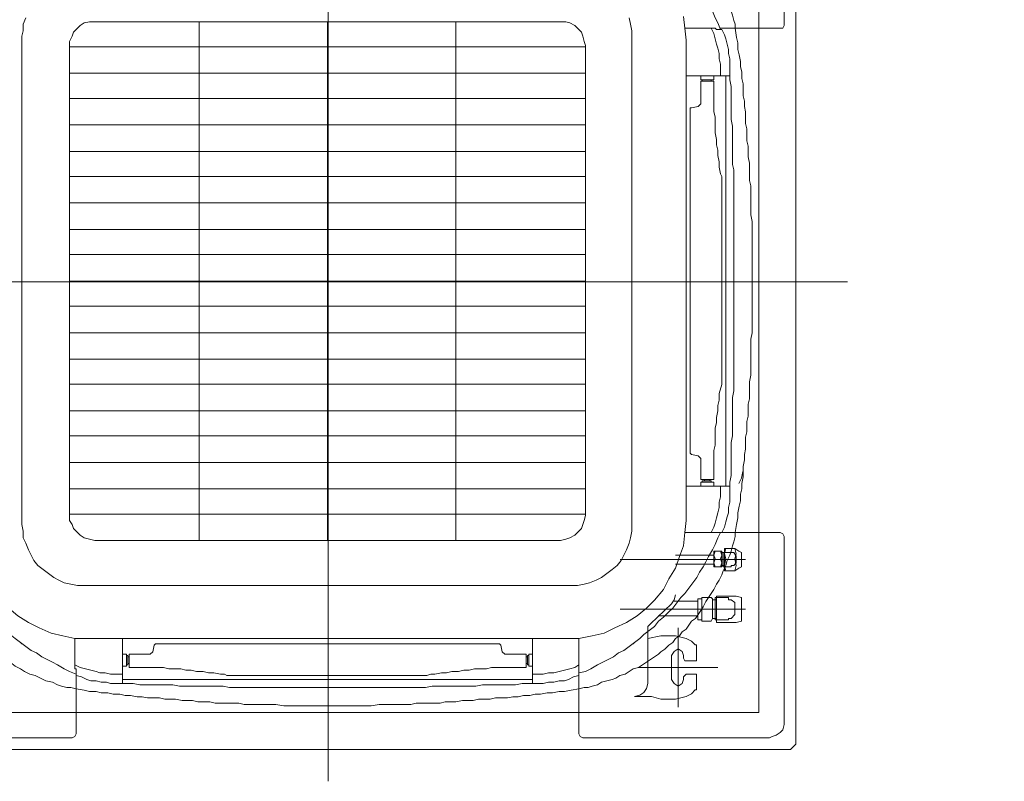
# Model space of a CAD drawing. Header units: inches. Extents: x 110711 to 158499, y 12149 to 19253.
# Tile 38 of 46: x 124637 to 124651, y 17579 to 17590. Entities that reach past the tile are written whole.
import ezdxf

# ---------------------------------------------------------------- set-up
doc = ezdxf.new("R2010")
doc.units = ezdxf.units.IN
doc.header["$MEASUREMENT"] = 0
doc.layers.add('L1', color=5, linetype='Continuous', lineweight=20)
doc.layers.add('PP-HVAC', color=7, linetype='Continuous', lineweight=25)
doc.layers.add('PP-HVAC CASSETTE', color=5, linetype='Continuous')
doc.layers.add('PP-HVAC- CASSETTE', color=5, linetype='Continuous')
doc.styles.get("Standard").update_dxf_attribs({"font": 'romans.shx', "height": 6})

# ---------------------------------------------------------------- blocks, each defined once
blk = doc.blocks.new('cassette')
at = {"layer": 'L1', "color": 7, "lineweight": 9, "ltscale": 0.07}
for p, q in [((4490.54144, 583.95372), (4490.54144, 585.00774)), ((4490.03388, 584.48006), (4491.04767, 584.48006)), ((4490.82305, 584.05698), (4490.82305, 584.18416)), ((4490.87334, 584.05698), (4490.87334, 584.18416))]:
    blk.add_line(p, q, dxfattribs=at)
at = {"layer": 'L1', "color": 7, "lineweight": 9}
for p, q in [((4491.0035, 584.92871), (4491.0035, 584.73959)), ((4491.0035, 584.03276), (4491.0035, 584.22187))]:
    blk.add_line(p, q, dxfattribs=at)
at = {"layer": 'L1', "lineweight": 9}
for points in [[(4491.01548, 584.01541), (4491.01548, 584.94472)], [(4490.78354, 584.84287), (4490.79561, 584.84287), (4490.80902, 584.84153), (4490.81975, 584.8375), (4490.83182, 584.83348), (4490.84255, 584.82811), (4490.85328, 584.82141), (4490.86401, 584.81336), (4490.87206, 584.80397), (4490.88011, 584.79458), (4490.88681, 584.78385), (4490.89218, 584.77312), (4490.89754, 584.76105), (4490.90022, 584.74898), (4490.90291, 584.73691), (4490.90291, 584.7235)], [(4490.90157, 584.83482), (4490.90559, 584.8308), (4490.90961, 584.82543), (4490.91364, 584.82141), (4490.91766, 584.81738), (4490.92168, 584.81202), (4490.92437, 584.80665), (4490.92705, 584.80263), (4490.93107, 584.79726), (4490.93376, 584.7919), (4490.93644, 584.78788), (4490.93912, 584.78251), (4490.94046, 584.77715), (4490.94314, 584.77178), (4490.94583, 584.76642), (4490.94717, 584.75971), (4490.94985, 584.75434)], [(4490.88145, 584.82141), (4490.88547, 584.81738), (4490.89084, 584.81202), (4490.89486, 584.80665), (4490.89888, 584.80263), (4490.90291, 584.79726), (4490.90693, 584.7919), (4490.91095, 584.78653), (4490.91498, 584.78117), (4490.91766, 584.7758), (4490.92168, 584.77044), (4490.92437, 584.76507), (4490.92705, 584.75971), (4490.92973, 584.75434), (4490.93376, 584.74764), (4490.93644, 584.74227), (4490.93912, 584.73557)], [(4490.27387, 584.78653), (4490.28057, 584.78922)], [(4490.28057, 584.78922), (4490.28728, 584.78922)], [(4490.28728, 584.78922), (4490.29264, 584.79056)], [(4490.78756, 584.79056), (4490.29264, 584.79056)], [(4490.78756, 584.79056), (4490.79427, 584.78922)], [(4490.79427, 584.78922), (4490.80097, 584.78922)], [(4490.80097, 584.78922), (4490.80634, 584.78653)], [(4490.80634, 584.78653), (4490.81304, 584.78385)], [(4490.90693, 584.7919), (4490.90827, 584.79056)], [(4490.81304, 584.78385), (4490.81841, 584.78117)], [(4490.81841, 584.78117), (4490.82377, 584.77849)], [(4490.82377, 584.77849), (4490.82914, 584.77446)], [(4490.82914, 584.77446), (4490.83316, 584.7691)], [(4490.83316, 584.7691), (4490.83719, 584.76373)], [(4490.83719, 584.76373), (4490.84121, 584.75837)], [(4490.84121, 584.75837), (4490.84389, 584.753)], [(4490.84389, 584.753), (4490.84657, 584.74764)], [(4490.84657, 584.74764), (4490.84792, 584.74093)], [(4490.94985, 584.75434), (4490.95119, 584.75032), (4490.95253, 584.74496), (4490.95253, 584.74093), (4490.95387, 584.73557)], [(4490.84792, 584.74093), (4490.84926, 584.73423)], [(4490.92973, 584.73691), (4490.93241, 584.73154), (4490.93376, 584.72618), (4490.9351, 584.72081), (4490.93644, 584.71545), (4490.93778, 584.71143), (4490.93778, 584.70606), (4490.93912, 584.7007), (4490.93912, 584.69533), (4490.93912, 584.68862)], [(4490.93778, 584.73557), (4490.93778, 584.73557)], [(4490.93778, 584.73557), (4490.93778, 584.73557)], [(4490.93778, 584.73557), (4490.93778, 584.73557)], [(4490.93912, 584.73557), (4490.93778, 584.73557)], [(4490.94046, 584.73557), (4490.93912, 584.73557)], [(4490.94046, 584.73557), (4490.9418, 584.7302), (4490.94448, 584.72484), (4490.94583, 584.72081), (4490.94583, 584.71545), (4490.94717, 584.71008), (4490.94717, 584.70472), (4490.94851, 584.7007), (4490.94851, 584.69533), (4490.94851, 584.68862)], [(4490.95387, 584.73557), (4490.95521, 584.72752)], [(4490.84926, 584.73423), (4490.84926, 584.72752)], [(4490.84926, 584.23394), (4490.84926, 584.72752)], [(4490.95521, 584.72752), (4490.95656, 584.72216), (4490.95656, 584.71545), (4490.9579, 584.71008), (4490.9579, 584.70338), (4490.95924, 584.69801), (4490.95924, 584.69131), (4490.96058, 584.68594), (4490.96058, 584.68058), (4490.96192, 584.67387), (4490.96192, 584.66851), (4490.96326, 584.66314), (4490.96326, 584.65778), (4490.96326, 584.65107), (4490.9646, 584.6457), (4490.9646, 584.64034), (4490.9646, 584.63497), (4490.96594, 584.62827), (4490.96594, 584.6229), (4490.96594, 584.61754), (4490.96729, 584.61217), (4490.96729, 584.60547), (4490.96729, 584.6001), (4490.96863, 584.59474), (4490.96863, 584.58803), (4490.96863, 584.58267), (4490.96863, 584.5773), (4490.96863, 584.57059), (4490.96997, 584.56523), (4490.96997, 584.55852), (4490.96997, 584.55316), (4490.96997, 584.54645), (4490.96997, 584.54109)], [(4490.90291, 584.23797), (4490.90291, 584.7235)], [(4490.90291, 584.68862), (4490.94851, 584.68862)], [(4490.94448, 584.68862), (4490.94448, 584.27284)], [(4490.94851, 584.69131), (4490.94851, 584.6846), (4490.94851, 584.67789), (4490.94985, 584.67119), (4490.94985, 584.66448), (4490.94985, 584.65778), (4490.94985, 584.65107), (4490.94985, 584.64436), (4490.94985, 584.63766), (4490.95119, 584.63095), (4490.95119, 584.62424), (4490.95119, 584.61888), (4490.95119, 584.61217), (4490.95119, 584.60547), (4490.95119, 584.59876), (4490.95119, 584.59205), (4490.95119, 584.58669), (4490.95253, 584.57998), (4490.95253, 584.57328), (4490.95253, 584.56657), (4490.95253, 584.56121), (4490.95253, 584.5545), (4490.95253, 584.54779), (4490.95253, 584.54109), (4490.95253, 584.53438), (4490.95253, 584.52768), (4490.95253, 584.52097), (4490.95253, 584.51426), (4490.95253, 584.50756), (4490.95253, 584.50085), (4490.95253, 584.49414), (4490.95253, 584.48744), (4490.95253, 584.48073), (4490.95253, 584.47403), (4490.95253, 584.46732), (4490.95253, 584.46061), (4490.95253, 584.45391), (4490.95253, 584.4472), (4490.95253, 584.44049), (4490.95253, 584.43379), (4490.95253, 584.42708), (4490.95253, 584.42038), (4490.95253, 584.41367), (4490.95253, 584.40696), (4490.95253, 584.4016), (4490.95253, 584.39489), (4490.95253, 584.38819), (4490.95253, 584.38148), (4490.95119, 584.37477), (4490.95119, 584.36941), (4490.95119, 584.3627), (4490.95119, 584.356), (4490.95119, 584.34929), (4490.95119, 584.34258), (4490.95119, 584.33722), (4490.95119, 584.33051), (4490.94985, 584.32381), (4490.94985, 584.3171), (4490.94985, 584.31039), (4490.94985, 584.30369), (4490.94985, 584.29698), (4490.94985, 584.29028), (4490.94851, 584.28357), (4490.94851, 584.27686), (4490.94851, 584.27016)], [(4490.96997, 584.54109), (4490.96997, 584.53304), (4490.97131, 584.52499), (4490.97131, 584.51829), (4490.97131, 584.51024), (4490.97131, 584.50353), (4490.97131, 584.49549), (4490.97131, 584.48878), (4490.97131, 584.48073)], [(4490.97131, 584.48073), (4490.97131, 584.47268), (4490.97131, 584.46598), (4490.97131, 584.45793), (4490.97131, 584.45122), (4490.97131, 584.44318), (4490.97131, 584.43647), (4490.96997, 584.42842), (4490.96997, 584.42038)], [(4490.96997, 584.42038), (4490.96997, 584.41501), (4490.96997, 584.4083), (4490.96997, 584.40294), (4490.96997, 584.39623), (4490.96863, 584.39087), (4490.96863, 584.3855), (4490.96863, 584.3788), (4490.96863, 584.37343), (4490.96863, 584.36673), (4490.96729, 584.36136), (4490.96729, 584.356), (4490.96729, 584.35063), (4490.96594, 584.34393), (4490.96594, 584.33856), (4490.96594, 584.3332), (4490.9646, 584.32783), (4490.9646, 584.32112), (4490.9646, 584.31576), (4490.96326, 584.31039), (4490.96326, 584.30503), (4490.96326, 584.29832), (4490.96192, 584.29296), (4490.96192, 584.28759), (4490.96058, 584.28223), (4490.96058, 584.27552), (4490.95924, 584.27016), (4490.95924, 584.26479), (4490.9579, 584.25809), (4490.9579, 584.25272), (4490.95656, 584.24601), (4490.95656, 584.24065), (4490.95521, 584.23394)], [(4490.90291, 584.27284), (4490.94851, 584.27284)], [(4490.93912, 584.27284), (4490.93912, 584.26747), (4490.93912, 584.26211), (4490.93778, 584.25674), (4490.93778, 584.25138), (4490.93644, 584.24601), (4490.9351, 584.24065), (4490.93376, 584.23529), (4490.93241, 584.22992), (4490.92973, 584.2259)], [(4490.94851, 584.27284), (4490.94851, 584.26747), (4490.94851, 584.26211), (4490.94717, 584.25674), (4490.94717, 584.25138), (4490.94583, 584.24601), (4490.94583, 584.24065), (4490.94448, 584.23663), (4490.9418, 584.23126), (4490.94046, 584.2259)], [(4490.90291, 584.23797), (4490.90291, 584.2259), (4490.90022, 584.21248), (4490.89754, 584.20041), (4490.89218, 584.18968), (4490.88681, 584.17761), (4490.88011, 584.16688), (4490.87206, 584.15749), (4490.86401, 584.14945), (4490.85328, 584.14006), (4490.84255, 584.13469), (4490.83182, 584.12799), (4490.81975, 584.12396), (4490.80902, 584.11994), (4490.79561, 584.1186), (4490.78354, 584.11726)], [(4490.84926, 584.22724), (4490.84792, 584.22053)], [(4490.84926, 584.23394), (4490.84926, 584.22724)], [(4490.95521, 584.23394), (4490.95387, 584.2259)], [(4490.84792, 584.22053), (4490.84657, 584.21517)], [(4490.93778, 584.2259), (4490.93644, 584.21919), (4490.93376, 584.21383), (4490.92973, 584.20712), (4490.92705, 584.20175), (4490.92437, 584.19639), (4490.92168, 584.19102), (4490.91766, 584.18566), (4490.91498, 584.18029), (4490.91095, 584.17493), (4490.90693, 584.16956), (4490.90291, 584.1642), (4490.89888, 584.16018), (4490.89486, 584.15481), (4490.89084, 584.14945), (4490.88547, 584.14542), (4490.88145, 584.14006)], [(4490.95387, 584.2259), (4490.95253, 584.22053), (4490.95253, 584.21651), (4490.95119, 584.21248), (4490.94985, 584.20712)], [(4490.84389, 584.20846), (4490.84121, 584.2031)], [(4490.84657, 584.21517), (4490.84389, 584.20846)], [(4490.94985, 584.20712), (4490.94717, 584.2031), (4490.94583, 584.19773), (4490.94448, 584.19237), (4490.94314, 584.18834), (4490.94046, 584.18432), (4490.93912, 584.17895), (4490.93644, 584.17493), (4490.93376, 584.17091), (4490.93241, 584.16554), (4490.92973, 584.16152), (4490.92705, 584.15749), (4490.92437, 584.15347), (4490.92168, 584.14945), (4490.919, 584.14542), (4490.91632, 584.14274), (4490.91364, 584.13872), (4490.90961, 584.13469), (4490.90693, 584.13067), (4490.90291, 584.12799), (4490.90022, 584.12396), (4490.8962, 584.12128), (4490.89352, 584.11726), (4490.88949, 584.11457), (4490.88547, 584.11189), (4490.88279, 584.10787), (4490.87876, 584.10518), (4490.87474, 584.1025), (4490.87072, 584.09982), (4490.86535, 584.09714), (4490.86133, 584.09445), (4490.8573, 584.09177), (4490.85328, 584.08909)], [(4490.83719, 584.19773), (4490.83316, 584.19237)], [(4490.84121, 584.2031), (4490.83719, 584.19773)], [(4490.82914, 584.187), (4490.82377, 584.18298)], [(4490.83316, 584.19237), (4490.82914, 584.187)], [(4490.81304, 584.17761), (4490.80634, 584.17493)], [(4490.81841, 584.18029), (4490.81304, 584.17761)], [(4490.82377, 584.18298), (4490.81841, 584.18029)], [(4490.28057, 584.17359), (4490.27387, 584.17493)], [(4490.28728, 584.17225), (4490.28057, 584.17359)], [(4490.29264, 584.17225), (4490.28728, 584.17225)], [(4490.29264, 584.17225), (4490.78756, 584.17225)], [(4490.79427, 584.17225), (4490.78756, 584.17225)], [(4490.80097, 584.17359), (4490.79427, 584.17225)], [(4490.80634, 584.17493), (4490.80097, 584.17359)], [(4490.90827, 584.17091), (4490.90693, 584.16956)], [(4490.94843, 584.15621), (4490.9538, 584.15755), (4490.95782, 584.16023), (4490.9605, 584.16426), (4490.96184, 584.16962)], [(4490.86797, 584.13207), (4490.88809, 584.15353)], [(4490.89479, 584.15621), (4490.89077, 584.15621), (4490.88809, 584.15353)], [(4490.89479, 584.15621), (4490.94843, 584.15621)], [(4490.28594, 584.08238), (4490.27923, 584.08507), (4490.27387, 584.08775), (4490.26716, 584.09043), (4490.26179, 584.09445), (4490.25643, 584.09714), (4490.24972, 584.09982), (4490.24436, 584.10384), (4490.23899, 584.10653), (4490.23363, 584.11055), (4490.2296, 584.11457), (4490.22424, 584.1186), (4490.21887, 584.12262), (4490.21351, 584.12664), (4490.20949, 584.13067), (4490.20412, 584.13469), (4490.19876, 584.14006)], [(4490.88145, 584.14006), (4490.87608, 584.13469), (4490.87206, 584.13067), (4490.86669, 584.12664), (4490.86133, 584.12262), (4490.8573, 584.1186), (4490.85194, 584.11457), (4490.84657, 584.11055), (4490.84121, 584.10653), (4490.83584, 584.10384), (4490.83048, 584.09982), (4490.82511, 584.09714), (4490.81975, 584.09445), (4490.81304, 584.09043), (4490.80768, 584.08775), (4490.80097, 584.08507), (4490.79561, 584.08238)], [(4490.85859, 584.12805), (4490.86395, 584.12939), (4490.86797, 584.13207)], [(4490.2846, 584.1186), (4490.27252, 584.11994)], [(4490.29667, 584.11726), (4490.2846, 584.1186)], [(4490.29667, 584.11726), (4490.78354, 584.11726)], [(4490.33288, 584.11726), (4490.33288, 584.073)], [(4490.74866, 584.11726), (4490.74866, 584.073)], [(4490.33288, 584.08238), (4490.32617, 584.08238), (4490.32081, 584.08238), (4490.31544, 584.08372), (4490.31008, 584.08372), (4490.30471, 584.08507), (4490.30069, 584.08641), (4490.29533, 584.08775), (4490.28996, 584.08909), (4490.2846, 584.09177)], [(4490.79561, 584.09177), (4490.79024, 584.08909), (4490.78622, 584.08775), (4490.78085, 584.08641), (4490.77549, 584.08507), (4490.77012, 584.08372), (4490.76476, 584.08372), (4490.75939, 584.08238), (4490.75403, 584.08238), (4490.74866, 584.08238)], [(4490.85328, 584.08909), (4490.84792, 584.08641), (4490.84389, 584.08372), (4490.83853, 584.08104), (4490.8345, 584.0797), (4490.82914, 584.07702), (4490.82377, 584.07568), (4490.81841, 584.073), (4490.81438, 584.07165)], [(4490.33288, 584.073), (4490.32617, 584.073), (4490.32081, 584.073), (4490.31544, 584.073), (4490.31008, 584.07434), (4490.30605, 584.07434), (4490.30069, 584.07568), (4490.29533, 584.07702), (4490.2913, 584.07836), (4490.28594, 584.08104)], [(4490.74866, 584.07702), (4490.33288, 584.07702)], [(4490.79561, 584.08104), (4490.79024, 584.07836), (4490.78488, 584.07702), (4490.77951, 584.07568), (4490.77549, 584.07434), (4490.77012, 584.07434), (4490.76476, 584.073), (4490.75939, 584.073), (4490.75403, 584.073), (4490.74866, 584.073)], [(4490.2846, 584.06763), (4490.28057, 584.06763), (4490.27655, 584.06897), (4490.27118, 584.07031), (4490.26716, 584.07165)], [(4490.29398, 584.06629), (4490.2846, 584.06763)], [(4490.75135, 584.073), (4490.74464, 584.073), (4490.73793, 584.07165), (4490.73123, 584.07165), (4490.72452, 584.07165), (4490.71782, 584.07165), (4490.71111, 584.07165), (4490.7044, 584.07165), (4490.6977, 584.07031), (4490.69099, 584.07031), (4490.68428, 584.07031), (4490.67758, 584.07031), (4490.67221, 584.07031), (4490.66551, 584.07031), (4490.6588, 584.07031), (4490.65209, 584.06897), (4490.64539, 584.06897), (4490.64002, 584.06897), (4490.63332, 584.06897), (4490.62661, 584.06897), (4490.6199, 584.06897), (4490.6132, 584.06897), (4490.60783, 584.06897), (4490.60113, 584.06897), (4490.59442, 584.06897), (4490.58772, 584.06897), (4490.58101, 584.06897), (4490.5743, 584.06897), (4490.5676, 584.06897), (4490.56089, 584.06897), (4490.55418, 584.06897), (4490.54748, 584.06897), (4490.54077, 584.06897), (4490.53407, 584.06897), (4490.52602, 584.06897), (4490.51931, 584.06897), (4490.51261, 584.06897), (4490.5059, 584.06897), (4490.49919, 584.06897), (4490.49249, 584.06897), (4490.48712, 584.06897), (4490.48042, 584.06897), (4490.47371, 584.06897), (4490.467, 584.06897), (4490.4603, 584.06897), (4490.45359, 584.06897), (4490.44823, 584.06897), (4490.44152, 584.06897), (4490.43481, 584.06897), (4490.42811, 584.06897), (4490.42274, 584.07031), (4490.41604, 584.07031), (4490.40933, 584.07031), (4490.40262, 584.07031), (4490.39592, 584.07031), (4490.38921, 584.07031), (4490.38385, 584.07031), (4490.37714, 584.07165), (4490.37043, 584.07165), (4490.36373, 584.07165), (4490.35702, 584.07165), (4490.35032, 584.07165), (4490.34361, 584.07165), (4490.3369, 584.073), (4490.32886, 584.073)], [(4490.79561, 584.06763), (4490.78756, 584.06629)], [(4490.48042, 584.05019), (4490.47371, 584.05154), (4490.46834, 584.05154), (4490.46164, 584.05154), (4490.45627, 584.05154), (4490.44957, 584.05154), (4490.4442, 584.05154), (4490.43884, 584.05288), (4490.43213, 584.05288), (4490.42677, 584.05288), (4490.4214, 584.05288), (4490.4147, 584.05422), (4490.40933, 584.05422), (4490.40397, 584.05422), (4490.3986, 584.05556), (4490.39189, 584.05556), (4490.38653, 584.05556), (4490.38116, 584.0569), (4490.3758, 584.0569), (4490.36909, 584.0569), (4490.36373, 584.05824), (4490.35836, 584.05824), (4490.353, 584.05958), (4490.34629, 584.05958), (4490.34093, 584.05958), (4490.33556, 584.06092), (4490.32886, 584.06092), (4490.32349, 584.06227), (4490.31813, 584.06227), (4490.31142, 584.06361), (4490.30605, 584.06495), (4490.29935, 584.06495), (4490.29398, 584.06629)], [(4490.78756, 584.06629), (4490.78085, 584.06495), (4490.77549, 584.06495), (4490.76878, 584.06361), (4490.76342, 584.06227), (4490.75671, 584.06227), (4490.75135, 584.06092), (4490.74598, 584.06092), (4490.73928, 584.05958), (4490.73391, 584.05958), (4490.72855, 584.05958), (4490.72184, 584.05824), (4490.71647, 584.05824), (4490.71111, 584.0569), (4490.70574, 584.0569), (4490.69904, 584.0569), (4490.69367, 584.05556), (4490.68831, 584.05556), (4490.68294, 584.05556), (4490.67758, 584.05422), (4490.67087, 584.05422), (4490.66551, 584.05422), (4490.66014, 584.05288), (4490.65344, 584.05288), (4490.64807, 584.05288), (4490.64271, 584.05288), (4490.636, 584.05154), (4490.63063, 584.05154), (4490.62527, 584.05154), (4490.61856, 584.05154), (4490.6132, 584.05154), (4490.60649, 584.05154), (4490.59979, 584.05154)], [(4490.73388, 584.05966), (4490.74058, 584.061), (4490.74594, 584.06368)], [(4490.54077, 584.05019), (4490.54077, 584.05019), (4490.53272, 584.05019), (4490.52468, 584.05019), (4490.51797, 584.05019), (4490.50992, 584.05019), (4490.50322, 584.05019), (4490.49517, 584.05019), (4490.48846, 584.05019), (4490.48042, 584.05019)], [(4490.59979, 584.05154), (4490.59308, 584.05019), (4490.58503, 584.05019), (4490.57699, 584.05019), (4490.57028, 584.05019), (4490.56357, 584.05019), (4490.55553, 584.05019), (4490.54748, 584.05019), (4490.54077, 584.05019)], [(4491.0061, 584.00602), (4491.01012, 584.00602), (4491.0128, 584.0087), (4491.01548, 584.01138), (4491.01548, 584.01541)], [(4491.0061, 584.00602), (4490.07679, 584.00602)]]:
    blk.add_lwpolyline(points, dxfattribs=at)
at = {"layer": 'L1', "color": 7, "lineweight": 9, "ltscale": 0.07}
blk.add_lwpolyline([(4490.10361, 584.9179), (4490.97794, 584.9179), (4490.97794, 584.04357), (4490.10361, 584.04357)], close=True, dxfattribs=at)
at = {"layer": 'L1', "color": 40, "lineweight": 9}
for points in [[(4490.27789, 584.71679), (4490.27789, 584.72216), (4490.27923, 584.72752), (4490.28191, 584.73154), (4490.2846, 584.73423), (4490.28862, 584.73825), (4490.29264, 584.73959), (4490.29801, 584.74227), (4490.30203, 584.74227)], [(4490.77817, 584.74227), (4490.30203, 584.74227)], [(4490.30337, 584.21919), (4490.30337, 584.74227)], [(4490.3302, 584.21919), (4490.3302, 584.74227)], [(4490.35568, 584.21919), (4490.35568, 584.74227)], [(4490.38251, 584.21919), (4490.38251, 584.74227)], [(4490.40933, 584.21919), (4490.40933, 584.74227)], [(4490.43481, 584.21919), (4490.43481, 584.74227)], [(4490.46164, 584.21919), (4490.46164, 584.74227)], [(4490.48846, 584.21919), (4490.48846, 584.74227)], [(4490.51395, 584.21919), (4490.51395, 584.74227)], [(4490.54077, 584.21919), (4490.54077, 584.74227)], [(4490.56626, 584.21919), (4490.56626, 584.74227)], [(4490.59308, 584.21919), (4490.59308, 584.74227)], [(4490.6199, 584.21919), (4490.6199, 584.74227)], [(4490.64539, 584.21919), (4490.64539, 584.74227)], [(4490.67221, 584.21919), (4490.67221, 584.74227)], [(4490.6977, 584.21919), (4490.6977, 584.74227)], [(4490.72452, 584.21919), (4490.72452, 584.74227)], [(4490.75135, 584.21919), (4490.75135, 584.74227)], [(4490.77683, 584.21919), (4490.77683, 584.74227)], [(4490.77817, 584.74227), (4490.78354, 584.74227), (4490.78756, 584.73959), (4490.79158, 584.73825), (4490.79561, 584.73423), (4490.79829, 584.73154), (4490.80097, 584.72752), (4490.80231, 584.72216), (4490.80365, 584.71679)], [(4490.27789, 584.24467), (4490.27789, 584.71679)], [(4490.80365, 584.24467), (4490.80365, 584.71679)], [(4490.27789, 584.61083), (4490.80365, 584.61083)], [(4490.27789, 584.48073), (4490.80365, 584.48073)], [(4490.27789, 584.35063), (4490.80365, 584.35063)], [(4490.30203, 584.21919), (4490.29801, 584.22053), (4490.29264, 584.22187), (4490.28862, 584.22321), (4490.2846, 584.22724), (4490.28191, 584.22992), (4490.27923, 584.23529), (4490.27789, 584.23931), (4490.27789, 584.24467)], [(4490.80365, 584.24467), (4490.80231, 584.23931), (4490.80097, 584.23529), (4490.79829, 584.22992), (4490.79561, 584.22724), (4490.79158, 584.22321), (4490.78756, 584.22187), (4490.78354, 584.22053), (4490.77817, 584.21919)], [(4490.30203, 584.21919), (4490.77817, 584.21919)]]:
    blk.add_lwpolyline(points, dxfattribs=at)
at = {"layer": 'L1', "color": 7, "lineweight": 9}
for points in [[(4490.93376, 584.73691), (4490.90291, 584.73691)], [(4490.93376, 584.73691), (4490.93376, 584.73557)], [(4490.9351, 584.73557), (4490.93376, 584.73557)], [(4490.93778, 584.73557), (4490.9351, 584.73557)], [(4490.9351, 584.73557), (4490.9351, 584.73557)], [(4490.93778, 584.73557), (4490.99813, 584.73557)], [(4490.99813, 584.73557), (4490.99948, 584.73557)], [(4491.0035, 584.73959), (4491.00216, 584.73691), (4490.99948, 584.73557), (4490.99948, 584.73557)], [(4490.93376, 584.2259), (4490.90291, 584.2259)], [(4490.93376, 584.2259), (4490.93376, 584.2259)], [(4490.9351, 584.2259), (4490.93376, 584.2259)], [(4490.93644, 584.2259), (4490.9351, 584.2259)], [(4490.93778, 584.2259), (4490.93644, 584.2259)], [(4490.93778, 584.2259), (4490.93778, 584.2259)], [(4490.93778, 584.2259), (4490.93778, 584.2259)], [(4490.93912, 584.2259), (4490.93778, 584.2259)], [(4490.93778, 584.2259), (4490.99813, 584.2259)], [(4490.94046, 584.2259), (4490.93912, 584.2259)], [(4490.99813, 584.2259), (4490.99948, 584.2259)], [(4490.99948, 584.2259), (4490.99948, 584.2259), (4491.00216, 584.22456), (4491.0035, 584.22187)], [(4490.2846, 584.08775), (4490.2846, 584.1186)], [(4490.79561, 584.08775), (4490.79561, 584.1186)], [(4490.2846, 584.08775), (4490.2846, 584.08775)], [(4490.28594, 584.08641), (4490.2846, 584.08775)], [(4490.79561, 584.08775), (4490.79561, 584.08775)], [(4490.79561, 584.08372), (4490.79561, 584.08641), (4490.79561, 584.08641), (4490.79561, 584.08775)], [(4490.2846, 584.08238), (4490.2846, 584.02337)], [(4490.28594, 584.08372), (4490.28594, 584.08641)], [(4490.28594, 584.08372), (4490.28594, 584.08372)], [(4490.28594, 584.08372), (4490.28594, 584.08372)], [(4490.28594, 584.08372), (4490.28594, 584.08372)], [(4490.28594, 584.08238), (4490.28594, 584.08372)], [(4490.28594, 584.08104), (4490.28594, 584.08238)], [(4490.79561, 584.08372), (4490.79561, 584.08372)], [(4490.79561, 584.08238), (4490.79561, 584.08372)], [(4490.79561, 584.08372), (4490.79561, 584.08372)], [(4490.79561, 584.08104), (4490.79561, 584.08238)], [(4490.79561, 584.08238), (4490.79561, 584.02337)], [(4490.81438, 584.07165), (4490.80902, 584.07031), (4490.805, 584.06897), (4490.79963, 584.06763), (4490.79561, 584.06763)], [(4491.00216, 584.03008), (4491.00082, 584.02605), (4490.99813, 584.02203)], [(4491.0035, 584.03276), (4491.00216, 584.03008)], [(4490.0928, 584.018), (4490.28191, 584.018)], [(4490.2846, 584.02203), (4490.2846, 584.02203), (4490.2846, 584.01935), (4490.28191, 584.018)], [(4490.2846, 584.02337), (4490.2846, 584.02203)], [(4490.79561, 584.02337), (4490.79561, 584.02203)], [(4490.79963, 584.018), (4490.79963, 584.018), (4490.79695, 584.01935), (4490.79561, 584.02203), (4490.79561, 584.02203)], [(4490.9874, 584.018), (4490.79963, 584.018)], [(4490.89888, 584.018), (4490.90425, 584.018)], [(4490.90425, 584.018), (4490.90961, 584.018)], [(4490.90961, 584.018), (4490.91364, 584.018)], [(4490.91364, 584.018), (4490.919, 584.018)], [(4490.919, 584.018), (4490.92303, 584.018)], [(4490.92303, 584.018), (4490.92839, 584.018)], [(4490.92839, 584.018), (4490.93241, 584.018)], [(4490.93241, 584.018), (4490.93778, 584.018)], [(4490.93778, 584.018), (4490.9418, 584.018)], [(4490.9418, 584.018), (4490.94717, 584.018)], [(4490.94717, 584.018), (4490.95119, 584.018)], [(4490.95119, 584.018), (4490.95656, 584.018)], [(4490.95656, 584.018), (4490.96058, 584.018)], [(4490.96058, 584.018), (4490.96594, 584.018)], [(4490.96594, 584.018), (4490.96997, 584.018)], [(4490.9874, 584.018), (4490.99009, 584.018)], [(4490.99813, 584.02203), (4490.99545, 584.01935), (4490.99009, 584.018)]]:
    blk.add_lwpolyline(points, dxfattribs=at)
at = {"layer": 'L1', "color": 3, "lineweight": 9}
for points in [[(4490.919, 584.68862), (4490.919, 584.6846)], [(4490.93107, 584.68862), (4490.93107, 584.6846)], [(4490.93107, 584.6846), (4490.919, 584.6846)], [(4490.919, 584.68192), (4490.92034, 584.68192)], [(4490.919, 584.68058), (4490.919, 584.68192)], [(4490.919, 584.66046), (4490.919, 584.68192)], [(4490.92034, 584.68326), (4490.92034, 584.6846)], [(4490.92973, 584.68326), (4490.92034, 584.68326)], [(4490.92034, 584.68192), (4490.92034, 584.68192)], [(4490.92168, 584.68192), (4490.92034, 584.68192)], [(4490.92168, 584.68192), (4490.92168, 584.68326)], [(4490.92168, 584.68192), (4490.92303, 584.68192)], [(4490.92303, 584.68192), (4490.92303, 584.68192)], [(4490.92303, 584.68192), (4490.92303, 584.68192)], [(4490.92303, 584.68192), (4490.92437, 584.68192)], [(4490.92303, 584.68192), (4490.92303, 584.68192)], [(4490.92437, 584.68192), (4490.92571, 584.68192)], [(4490.92437, 584.68192), (4490.92437, 584.68192)], [(4490.92437, 584.68192), (4490.92437, 584.68192)], [(4490.92571, 584.68192), (4490.92571, 584.68192)], [(4490.92571, 584.68192), (4490.92705, 584.68192)], [(4490.92571, 584.68192), (4490.92571, 584.68192)], [(4490.92705, 584.68192), (4490.92705, 584.68192)], [(4490.92705, 584.68192), (4490.92705, 584.68192)], [(4490.92705, 584.68192), (4490.92705, 584.68192)], [(4490.92705, 584.68192), (4490.92839, 584.68192)], [(4490.92839, 584.68192), (4490.92839, 584.68326)], [(4490.92839, 584.68192), (4490.92839, 584.68192)], [(4490.93241, 584.68192), (4490.92839, 584.68192)], [(4490.92973, 584.68326), (4490.92973, 584.6846)], [(4490.93912, 584.58937), (4490.93778, 584.59608), (4490.93778, 584.60144), (4490.93644, 584.60681), (4490.93644, 584.61351), (4490.9351, 584.61888), (4490.9351, 584.62424), (4490.93376, 584.62961), (4490.93376, 584.63632), (4490.93376, 584.64168), (4490.93241, 584.64705), (4490.93241, 584.65241), (4490.93241, 584.65778), (4490.93241, 584.66448), (4490.93241, 584.66985), (4490.93241, 584.67655), (4490.93241, 584.68192), (4490.93241, 584.68192)], [(4490.90827, 584.65509), (4490.90961, 584.65643)], [(4490.90961, 584.65643), (4490.91632, 584.65778)], [(4490.919, 584.66046), (4490.91632, 584.65778)], [(4490.90827, 584.65509), (4490.90827, 584.48073)], [(4490.93912, 584.58937), (4490.93912, 584.58535), (4490.94046, 584.58267), (4490.94046, 584.57864), (4490.94046, 584.57462)], [(4490.94046, 584.57462), (4490.94046, 584.48073)], [(4490.90827, 584.30637), (4490.90827, 584.48073)], [(4490.94046, 584.38685), (4490.94046, 584.48073)], [(4490.94046, 584.38685), (4490.94046, 584.38282), (4490.94046, 584.38014), (4490.93912, 584.37612), (4490.93912, 584.37209)], [(4490.93241, 584.27955), (4490.93241, 584.27955), (4490.93241, 584.28625), (4490.93241, 584.29162), (4490.93241, 584.29698), (4490.93241, 584.30369), (4490.93241, 584.30905), (4490.93241, 584.31442), (4490.93376, 584.31978), (4490.93376, 584.32649), (4490.93376, 584.33185), (4490.9351, 584.33722), (4490.9351, 584.34258), (4490.93644, 584.34795), (4490.93644, 584.35466), (4490.93778, 584.36002), (4490.93778, 584.36539), (4490.93912, 584.37209)], [(4490.90961, 584.30503), (4490.90827, 584.30637)], [(4490.90961, 584.30503), (4490.91632, 584.30369)], [(4490.91632, 584.30369), (4490.919, 584.30101)], [(4490.919, 584.30101), (4490.919, 584.28089)], [(4490.919, 584.27955), (4490.919, 584.28089)], [(4490.919, 584.27955), (4490.92034, 584.27955)], [(4490.919, 584.27284), (4490.919, 584.27686)], [(4490.93107, 584.27686), (4490.919, 584.27686)], [(4490.92168, 584.27955), (4490.92034, 584.27955)], [(4490.92973, 584.2782), (4490.92034, 584.2782)], [(4490.92034, 584.2782), (4490.92034, 584.27686)], [(4490.92168, 584.27955), (4490.92303, 584.27955)], [(4490.92168, 584.27955), (4490.92168, 584.2782)], [(4490.92303, 584.27955), (4490.92303, 584.27955)], [(4490.92303, 584.27955), (4490.92303, 584.27955)], [(4490.92303, 584.27955), (4490.92303, 584.27955)], [(4490.92303, 584.27955), (4490.92437, 584.27955)], [(4490.92437, 584.27955), (4490.92437, 584.27955)], [(4490.92437, 584.27955), (4490.92437, 584.27955)], [(4490.92437, 584.27955), (4490.92571, 584.27955)], [(4490.92571, 584.27955), (4490.92705, 584.27955)], [(4490.92571, 584.27955), (4490.92571, 584.27955)], [(4490.92571, 584.27955), (4490.92571, 584.27955)], [(4490.92705, 584.27955), (4490.92705, 584.27955)], [(4490.92705, 584.27955), (4490.92705, 584.27955)], [(4490.92705, 584.27955), (4490.92839, 584.27955)], [(4490.92705, 584.27955), (4490.92705, 584.27955)], [(4490.92839, 584.27955), (4490.92839, 584.2782)], [(4490.92839, 584.27955), (4490.92839, 584.27955)], [(4490.93241, 584.27955), (4490.92839, 584.27955)], [(4490.92973, 584.2782), (4490.92973, 584.27686)], [(4490.93107, 584.27284), (4490.93107, 584.27686)], [(4490.36507, 584.11189), (4490.36373, 584.10518)], [(4490.36507, 584.11323), (4490.54077, 584.11323)], [(4490.36507, 584.11189), (4490.36507, 584.11323)], [(4490.71513, 584.11323), (4490.54077, 584.11323)], [(4490.71513, 584.11323), (4490.71647, 584.11189)], [(4490.71647, 584.11189), (4490.71782, 584.10518)], [(4490.33288, 584.1025), (4490.3369, 584.1025)], [(4490.3369, 584.08909), (4490.3369, 584.1025)], [(4490.33824, 584.10116), (4490.3369, 584.10116)], [(4490.36105, 584.1025), (4490.33824, 584.1025)], [(4490.33824, 584.1025), (4490.33824, 584.10116)], [(4490.33824, 584.09177), (4490.33824, 584.10116)], [(4490.33824, 584.09848), (4490.33824, 584.10116)], [(4490.33824, 584.09848), (4490.33824, 584.09848)], [(4490.33824, 584.09848), (4490.33824, 584.09848)], [(4490.33824, 584.09848), (4490.33824, 584.09848)], [(4490.33824, 584.09848), (4490.33824, 584.09848)], [(4490.33824, 584.09848), (4490.33824, 584.09714)], [(4490.33824, 584.09714), (4490.33824, 584.0958)], [(4490.33824, 584.09714), (4490.33824, 584.09714)], [(4490.33824, 584.09714), (4490.33824, 584.09714)], [(4490.33959, 584.1025), (4490.33959, 584.1025)], [(4490.36373, 584.10518), (4490.36105, 584.1025)], [(4490.7205, 584.1025), (4490.71782, 584.10518)], [(4490.7205, 584.1025), (4490.74062, 584.1025)], [(4490.74062, 584.1025), (4490.74196, 584.1025)], [(4490.74196, 584.1025), (4490.74196, 584.10116)], [(4490.74196, 584.10116), (4490.74196, 584.10116)], [(4490.74196, 584.09848), (4490.74196, 584.10116)], [(4490.74196, 584.09848), (4490.74196, 584.09848)], [(4490.74196, 584.09848), (4490.74196, 584.09714)], [(4490.74196, 584.09848), (4490.74196, 584.09848)], [(4490.74196, 584.09848), (4490.7433, 584.09848)], [(4490.74196, 584.09848), (4490.74196, 584.09848)], [(4490.74196, 584.09848), (4490.74196, 584.09848)], [(4490.74196, 584.09714), (4490.74196, 584.0958)], [(4490.74196, 584.09714), (4490.74196, 584.09714)], [(4490.74196, 584.09714), (4490.74196, 584.09714)], [(4490.7433, 584.09177), (4490.7433, 584.10116)], [(4490.7433, 584.10116), (4490.74464, 584.10116)], [(4490.74866, 584.1025), (4490.74464, 584.1025)], [(4490.74464, 584.08909), (4490.74464, 584.1025)], [(4490.33288, 584.08909), (4490.3369, 584.08909)], [(4490.33824, 584.09177), (4490.3369, 584.09177)], [(4490.33824, 584.0958), (4490.33824, 584.0958)], [(4490.33824, 584.0958), (4490.33824, 584.0958)], [(4490.33824, 584.0958), (4490.33824, 584.09445)], [(4490.33824, 584.0958), (4490.33824, 584.0958)], [(4490.33824, 584.09445), (4490.33824, 584.09445)], [(4490.33824, 584.09445), (4490.33824, 584.09445)], [(4490.33824, 584.09445), (4490.33824, 584.09311)], [(4490.33824, 584.09445), (4490.33824, 584.09445)], [(4490.33824, 584.08909), (4490.33824, 584.09311)], [(4490.33824, 584.09311), (4490.33824, 584.09311)], [(4490.33824, 584.09311), (4490.33824, 584.09311)], [(4490.33824, 584.08909), (4490.33959, 584.08909), (4490.34495, 584.08909), (4490.35166, 584.08909), (4490.35702, 584.08909), (4490.36239, 584.08909), (4490.36909, 584.08909), (4490.37446, 584.08775), (4490.37982, 584.08775), (4490.38519, 584.08775), (4490.39055, 584.08775), (4490.39726, 584.08641), (4490.40262, 584.08641), (4490.40799, 584.08507), (4490.41335, 584.08507), (4490.42006, 584.08372), (4490.42543, 584.08372), (4490.43213, 584.08238)], [(4490.64558, 584.08104), (4490.65478, 584.08372), (4490.66148, 584.08372), (4490.66685, 584.08507), (4490.67221, 584.08507), (4490.67892, 584.08641), (4490.68428, 584.08641), (4490.68965, 584.08775), (4490.69501, 584.08775), (4490.70038, 584.08775), (4490.70709, 584.08775), (4490.71245, 584.08909), (4490.71782, 584.08909), (4490.72318, 584.08909), (4490.72989, 584.08909), (4490.73525, 584.08909), (4490.74196, 584.08909), (4490.74196, 584.08909)], [(4490.74196, 584.0958), (4490.74196, 584.0958)], [(4490.74196, 584.0958), (4490.74196, 584.0958)], [(4490.74196, 584.0958), (4490.74196, 584.09445)], [(4490.74196, 584.0958), (4490.74196, 584.0958)], [(4490.74196, 584.09445), (4490.74196, 584.09311)], [(4490.74196, 584.09445), (4490.74196, 584.09445)], [(4490.74196, 584.09445), (4490.74196, 584.09445)], [(4490.74196, 584.09445), (4490.74196, 584.09445)], [(4490.74196, 584.09311), (4490.7433, 584.09311)], [(4490.74196, 584.09311), (4490.74196, 584.09311)], [(4490.74196, 584.09311), (4490.74196, 584.09311)], [(4490.74196, 584.08909), (4490.74196, 584.09311)], [(4490.7433, 584.09177), (4490.74464, 584.09177)], [(4490.74866, 584.08909), (4490.74464, 584.08909)], [(4490.44689, 584.08104), (4490.44286, 584.08104), (4490.43884, 584.08104), (4490.43481, 584.08104), (4490.43213, 584.08238)], [(4490.44689, 584.08104), (4490.54077, 584.08104)], [(4490.64558, 584.08104), (4490.54077, 584.08104)]]:
    blk.add_lwpolyline(points, dxfattribs=at)
at = {"layer": 'L1', "color": 1, "lineweight": 9}
for points in [[(4490.96184, 584.15219), (4490.96184, 584.16962)], [(4490.90284, 584.15621), (4490.90016, 584.1428)], [(4490.96184, 584.15219), (4490.96453, 584.1428)], [(4490.88004, 584.10525), (4490.88004, 584.14548)], [(4490.90016, 584.12805), (4490.90016, 584.1428)], [(4490.96453, 584.12805), (4490.96453, 584.1428)], [(4490.81836, 584.08916), (4490.81836, 584.12805)], [(4490.82775, 584.08916), (4490.82775, 584.12805)], [(4490.86529, 584.10525), (4490.86529, 584.12939)], [(4490.90016, 584.12805), (4490.9015, 584.12269), (4490.90284, 584.11732), (4490.90552, 584.11196), (4490.90955, 584.10793)], [(4490.92027, 584.13207), (4490.91625, 584.12939), (4490.91357, 584.12537), (4490.91625, 584.12134), (4490.92027, 584.12)], [(4490.94441, 584.13207), (4490.92027, 584.13207)], [(4490.94441, 584.12), (4490.94843, 584.12134), (4490.95112, 584.12537), (4490.94843, 584.12939), (4490.94441, 584.13207)], [(4490.95514, 584.10793), (4490.95916, 584.11196), (4490.96184, 584.11732), (4490.96319, 584.12269), (4490.96453, 584.12805)], [(4490.92296, 584.12), (4490.92027, 584.12)], [(4490.92564, 584.11732), (4490.92564, 584.11866), (4490.92296, 584.12)], [(4490.92564, 584.10659), (4490.92564, 584.11732)], [(4490.94173, 584.12), (4490.94039, 584.11866), (4490.93905, 584.11732)], [(4490.93905, 584.10659), (4490.93905, 584.11732)], [(4490.94441, 584.12), (4490.94173, 584.12)], [(4490.90955, 584.10659), (4490.90955, 584.10793)], [(4490.92564, 584.10659), (4490.90955, 584.10659)], [(4490.95514, 584.10659), (4490.93905, 584.10659)], [(4490.95514, 584.10659), (4490.95514, 584.10793)], [(4490.86261, 584.10123), (4490.86127, 584.10123)], [(4490.86127, 584.10123), (4490.86127, 584.09184)], [(4490.86261, 584.10525), (4490.86261, 584.10123)], [(4490.88407, 584.10525), (4490.86261, 584.10525)], [(4490.88273, 584.10123), (4490.86261, 584.10123)], [(4490.88273, 584.10123), (4490.88541, 584.10123)], [(4490.88407, 584.10525), (4490.88407, 584.10123)], [(4490.88541, 584.09184), (4490.88541, 584.10123)], [(4490.81434, 584.08916), (4490.81434, 584.08112)], [(4490.81568, 584.08916), (4490.81434, 584.08916)], [(4490.82238, 584.08782), (4490.81836, 584.08916), (4490.81434, 584.08782)], [(4490.83043, 584.08916), (4490.81568, 584.08916)], [(4490.83043, 584.08782), (4490.8264, 584.08916), (4490.82238, 584.08782)], [(4490.83043, 584.08916), (4490.83043, 584.08112)], [(4490.83043, 584.08916), (4490.83043, 584.08916)], [(4490.86261, 584.0905), (4490.86127, 584.09184)], [(4490.88407, 584.08782), (4490.86127, 584.08782)], [(4490.86127, 584.08782), (4490.86127, 584.08648)], [(4490.88273, 584.0905), (4490.86261, 584.0905)], [(4490.86395, 584.0905), (4490.86395, 584.08648)], [(4490.88273, 584.0905), (4490.88541, 584.09184)], [(4490.88273, 584.0905), (4490.88273, 584.08648)], [(4490.88407, 584.08782), (4490.88407, 584.08648)], [(4490.81165, 584.07843), (4490.83311, 584.07843)], [(4490.81165, 584.07843), (4490.81165, 584.06771)], [(4490.82238, 584.07709), (4490.81702, 584.07843), (4490.81165, 584.07709)], [(4490.81165, 584.07843), (4490.81165, 584.07843)], [(4490.81434, 584.08246), (4490.81836, 584.08112), (4490.82238, 584.08246)], [(4490.81568, 584.08112), (4490.81434, 584.08112)], [(4490.81568, 584.08112), (4490.81568, 584.07843)], [(4490.83043, 584.08112), (4490.81568, 584.08112)], [(4490.83043, 584.07977), (4490.81568, 584.07977)], [(4490.81568, 584.07977), (4490.81568, 584.07843)], [(4490.81568, 584.07843), (4490.81568, 584.07173)], [(4490.82238, 584.08246), (4490.8264, 584.08112), (4490.83043, 584.08246)], [(4490.83445, 584.07709), (4490.82909, 584.07843), (4490.82238, 584.07709)], [(4490.82909, 584.08112), (4490.82909, 584.07843)], [(4490.83043, 584.08112), (4490.83043, 584.08112)], [(4490.83043, 584.07977), (4490.83043, 584.07843)], [(4490.83043, 584.07843), (4490.83043, 584.07173)], [(4490.83311, 584.07843), (4490.83445, 584.07843)], [(4490.83445, 584.07843), (4490.83445, 584.06771)], [(4490.88541, 584.08648), (4490.85993, 584.08648)], [(4490.85993, 584.08648), (4490.85993, 584.08648)], [(4490.85993, 584.06636), (4490.85993, 584.08648)], [(4490.86127, 584.08648), (4490.86127, 584.07441)], [(4490.88407, 584.08648), (4490.88407, 584.07441)], [(4490.88541, 584.08648), (4490.88675, 584.08648)], [(4490.88675, 584.06636), (4490.88675, 584.08648)], [(4490.81568, 584.061), (4490.81434, 584.06368), (4490.81165, 584.06771)], [(4490.81165, 584.06771), (4490.81702, 584.06636), (4490.82238, 584.06771)], [(4490.81568, 584.07173), (4490.81568, 584.07173)], [(4490.81568, 584.07173), (4490.81568, 584.06905)], [(4490.81568, 584.06905), (4490.8197, 584.06636)], [(4490.82238, 584.06771), (4490.82909, 584.06636), (4490.83445, 584.06771)], [(4490.8264, 584.06636), (4490.82909, 584.06905)], [(4490.83043, 584.07173), (4490.82909, 584.07173)], [(4490.82909, 584.07173), (4490.82909, 584.06905)], [(4490.83445, 584.06771), (4490.83177, 584.06368), (4490.83043, 584.061)], [(4490.86395, 584.07441), (4490.86127, 584.07441)], [(4490.86395, 584.07441), (4490.86395, 584.07173)], [(4490.86663, 584.06771), (4490.86395, 584.07173)], [(4490.8787, 584.06771), (4490.86663, 584.06771)], [(4490.88273, 584.07173), (4490.8787, 584.06771)], [(4490.88273, 584.07441), (4490.88273, 584.07173)], [(4490.88407, 584.07441), (4490.88273, 584.07441)], [(4490.81568, 584.061), (4490.83043, 584.061)], [(4490.8264, 584.06636), (4490.8197, 584.06636)], [(4490.86127, 584.061), (4490.86127, 584.061), (4490.85993, 584.06636)], [(4490.88541, 584.061), (4490.86127, 584.061)], [(4490.88675, 584.06636), (4490.88541, 584.061), (4490.88541, 584.061)]]:
    blk.add_lwpolyline(points, dxfattribs=at)
at = {"layer": 'L1', "color": 7, "lineweight": 9, "ltscale": 0.07}
for points in [[(4490.93234, 584.1656), (4490.93234, 584.08514)], [(4490.89211, 584.12537), (4490.97257, 584.12537)]]:
    blk.add_lwpolyline(points, dxfattribs=at)
blk = doc.blocks.new('I06T')
at = {"layer": 'L1', "xscale": 1000.200035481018, "yscale": 1000.200035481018, "zscale": 1000.200035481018, "rotation": 270}
blk.add_blockref('cassette', (-584597.84, 4491452.12), dxfattribs=at)
blk = doc.blocks.new('A$C43ED6433')
at = {"layer": 'PP-HVAC- CASSETTE', "xscale": 0.8843508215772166, "yscale": 0.8843508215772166, "zscale": 0.8843508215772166, "rotation": 180}
blk.add_blockref('I06T', (-2527.14, 10998.34), dxfattribs=at)

msp = doc.modelspace()

# ---------------------------------------------------------------- texts
at = {"layer": 'PP-HVAC', "linetype": 'Continuous', "ltscale": 10, "insert": (124523.45, 17590.264), "char_height": 6.3082, "width": 442.57216, "attachment_point": 1, "bg_fill": 2}
msp.add_mtext('\\pi6.1079;{\\fCentury Gothic|b1|i0|c0|p34;CASSETTE AC }', dxfattribs=at)

# ---------------------------------------------------------------- next in the draw order: texts
at = {"layer": 'PP-HVAC', "linetype": 'Continuous', "ltscale": 10, "insert": (124497.975, 17588.866), "char_height": 6.3082, "width": 442.57216, "attachment_point": 1, "bg_fill": 2}
msp.add_mtext('\\pi6.1079;{\\fCentury Gothic|b1|i0|c0|p34;0.4}', dxfattribs=at)

# ---------------------------------------------------------------- next in the draw order: block references
at = {"layer": 'PP-HVAC CASSETTE', "xscale": -0.01571697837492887, "yscale": 0.01571697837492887, "zscale": 0.01571697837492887, "rotation": 180}
msp.add_blockref('A$C43ED6433', (124681.106, 17758.608), dxfattribs=at)

doc.saveas('drawing.dxf')
